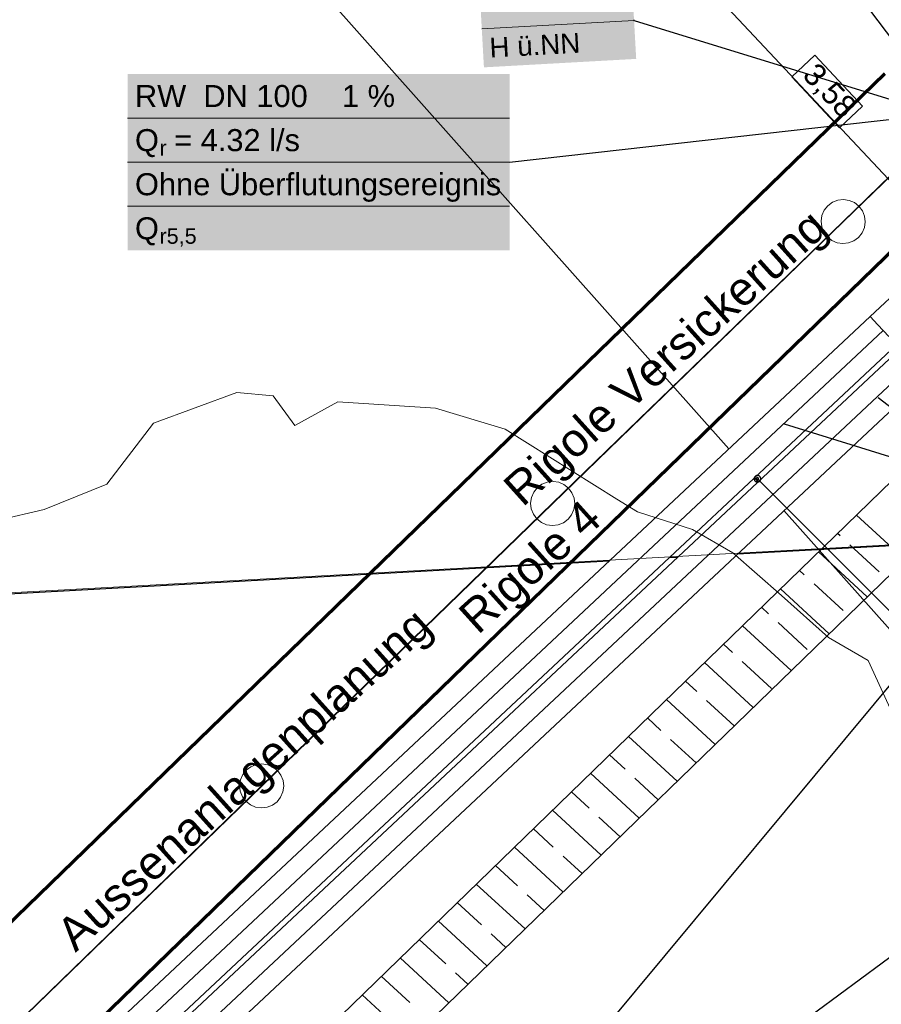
# Model space of a CAD drawing. Extents: x -779 to 790, y -208 to 633.
# Tile 31 of 232: x -277 to -199, y -123 to -34. Entities that reach past the tile are written whole.
import ezdxf
from ezdxf.lldxf.tags import DXFTag

# ---------------------------------------------------------------- set-up
doc = ezdxf.new("R2010")
doc.units = 0
doc.layers.get('0').update_dxf_attribs({"lineweight": 25})
for name, color, linetype, lineweight, true_color in [('01AFU Allgemein Bemaßung-A07F5V4RWF', 7, 'Continuous', 25, 0x848484), ('02 Raster Gebäude-A07F5V4QWF', 7, 'Continuous', 25, 0x848484), ('10 Bäume Bestand', 9, 'Continuous', 18, 0x808080), ('30 Baugrubenplanung', 7, 'Continuous', 25, 0x848484), ('30 Baugrubenplanung - Bemaßung', 7, 'Continuous', 25, 0x848484), ('60 Stützwände', 9, 'Continuous', 25, 0x808080), ('60 Zaun Gehege', 9, 'Continuous', 18, 0x808080), ('H_Vorlauf', 1, 'Continuous', 35, 0xff0000), ('S_Mass', 150, 'Continuous', 25, 0x007fff), ('S_Regenwasser_Grundleitung', 7, 'Continuous', 70, 0x0080ff), ('X_Mass', 150, 'Continuous', 25, 0x007fff)]:
    doc.layers.add(name, color=color, linetype=linetype, lineweight=lineweight, true_color=true_color)
doc.layers.add('02 Raster Gebäude-A07F5V53WF', color=7, linetype='Continuous', lineweight=13)
doc.layers.add('X_Text', color=7, linetype='Continuous', lineweight=25)
doc.styles.get("Standard").update_dxf_attribs({"font": 'arial.ttf'})
tags = doc.linetypes.add('Raster-A07F5V4TWF', pattern=[0.2, 0.1, -0.05, 0, -0.05]).pattern_tags.tags
tags[10:11] = [DXFTag(74, 4), DXFTag(75, 0), DXFTag(340, '0'), DXFTag(46, 1.0), DXFTag(50, 0.0), DXFTag(44, 0.0), DXFTag(45, 0.0)]
tags[8:9] = [DXFTag(74, 4), DXFTag(75, 0), DXFTag(340, '0'), DXFTag(46, 1.0), DXFTag(50, 0.0), DXFTag(44, 0.0), DXFTag(45, 0.0)]
tags[6:7] = [DXFTag(74, 4), DXFTag(75, 0), DXFTag(340, '0'), DXFTag(46, 1.0), DXFTag(50, 0.0), DXFTag(44, 0.0), DXFTag(45, 0.0)]
tags[4:5] = [DXFTag(74, 4), DXFTag(75, 0), DXFTag(340, '0'), DXFTag(46, 1.0), DXFTag(50, 0.0), DXFTag(44, 0.0), DXFTag(45, 0.0)]
tags = doc.linetypes.add('Raster-A07F5V57WF', pattern=[0.2, 0.1, -0.05, 0, -0.05]).pattern_tags.tags
tags[10:11] = [DXFTag(74, 4), DXFTag(75, 0), DXFTag(340, '0'), DXFTag(46, 1.0), DXFTag(50, 0.0), DXFTag(44, 0.0), DXFTag(45, 0.0)]
tags[8:9] = [DXFTag(74, 4), DXFTag(75, 0), DXFTag(340, '0'), DXFTag(46, 1.0), DXFTag(50, 0.0), DXFTag(44, 0.0), DXFTag(45, 0.0)]
tags[6:7] = [DXFTag(74, 4), DXFTag(75, 0), DXFTag(340, '0'), DXFTag(46, 1.0), DXFTag(50, 0.0), DXFTag(44, 0.0), DXFTag(45, 0.0)]
tags[4:5] = [DXFTag(74, 4), DXFTag(75, 0), DXFTag(340, '0'), DXFTag(46, 1.0), DXFTag(50, 0.0), DXFTag(44, 0.0), DXFTag(45, 0.0)]
tags = doc.linetypes.add('STRICHPUNKT2', pattern=[12.7, 6.35, -3.175, 0, -3.175]).pattern_tags.tags
tags[10:11] = [DXFTag(74, 4), DXFTag(75, 0), DXFTag(340, '0'), DXFTag(46, 0.0), DXFTag(50, 0.0), DXFTag(44, 0.0), DXFTag(45, 0.0)]
tags[8:9] = [DXFTag(74, 4), DXFTag(75, 0), DXFTag(340, '0'), DXFTag(46, 0.0), DXFTag(50, 0.0), DXFTag(44, 0.0), DXFTag(45, 0.0)]
tags[6:7] = [DXFTag(74, 4), DXFTag(75, 0), DXFTag(340, '0'), DXFTag(46, 0.0), DXFTag(50, 0.0), DXFTag(44, 0.0), DXFTag(45, 0.0)]
tags[4:5] = [DXFTag(74, 4), DXFTag(75, 0), DXFTag(340, '0'), DXFTag(46, 0.0), DXFTag(50, 0.0), DXFTag(44, 0.0), DXFTag(45, 0.0)]
tags = doc.linetypes.add('Wipeout_Contour-A07F5V4SWF', pattern=[1, 0, -1]).pattern_tags.tags
tags[6:7] = [DXFTag(74, 4), DXFTag(75, 0), DXFTag(340, '0'), DXFTag(46, 1.0), DXFTag(50, 0.0), DXFTag(44, 0.0), DXFTag(45, 0.0)]
tags[4:5] = [DXFTag(74, 4), DXFTag(75, 0), DXFTag(340, '0'), DXFTag(46, 1.0), DXFTag(50, 0.0), DXFTag(44, 0.0), DXFTag(45, 0.0)]

# ---------------------------------------------------------------- blocks, each defined once
blk = doc.blocks.new('Referenz-A07F5V4VWF', base_point=(-401.415, -176.34))
at = {"color": 0, "linetype": 'ByBlock', "lineweight": -2, "ltscale": 12.5}
blk.add_line((-209.114, -20.788), (-187.921, -48.977), dxfattribs=at)
at = {"layer": '01AFU Allgemein Bemaßung-A07F5V4RWF', "color": 0, "lineweight": -2}
blk.add_line((-193.072, -53.802), (-229.546, -14.863), dxfattribs=at)
at = {"layer": '01AFU Allgemein Bemaßung-A07F5V4RWF', "color": 0, "linetype": 'Wipeout_Contour-A07F5V4SWF', "lineweight": -2, "ltscale": 1.625}
for p, q in [((-205.178, -36.741), (-207.263, -38.694)), ((-200.847, -41.363), (-205.178, -36.741)), ((-207.263, -38.694), (-202.933, -43.317)), ((-202.933, -43.317), (-200.847, -41.363))]:
    blk.add_line(p, q, dxfattribs=at)
at = {"layer": '02 Raster Gebäude-A07F5V4QWF', "color": 0, "linetype": 'Raster-A07F5V4TWF', "lineweight": -2, "ltscale": 187.5}
for p, q in [((3.333, -70.211), (-212.21, -82.005)), ((-223.861, -82.643), (-278.867, -85.653)), ((-217.647, -82.303), (-218.424, -82.345))]:
    blk.add_line(p, q, dxfattribs=at)
at = {"layer": '30 Baugrubenplanung', "color": 0, "lineweight": -2}
blk.add_line((-209.114, -20.788), (-187.921, -48.977), dxfattribs=at)
blk.add_line((-209.114, -20.788), (-187.921, -48.977), dxfattribs=at)
at = {"layer": '30 Baugrubenplanung - Bemaßung', "color": 0, "lineweight": -2}
for p, q in [((-212.971, -72.441), (-361.072, 93.935)), ((-210.31, -75.43), (-210.643, -75.057)), ((-194.976, -92.656), (-207.982, -78.045))]:
    blk.add_line(p, q, dxfattribs=at)
at = {"layer": '01AFU Allgemein Bemaßung-A07F5V4RWF', "color": 0, "linetype": 'ByBlock', "lineweight": -2, "ltscale": 1.625, "insert": (-204.936, -37.26), "char_height": 2.00026, "attachment_point": 1, "rotation": 313.12813}
blk.add_mtext('{\\fArial;3,58}', dxfattribs=at)
blk = doc.blocks.new('Referenz-A07F5V59WF', base_point=(-759.499, -206.186))
at = {"layer": '02 Raster Gebäude-A07F5V53WF', "color": 0, "linetype": 'Raster-A07F5V57WF', "ltscale": 117.000008}
blk.add_line((435.098, -46.482), (-278.836, -85.556), dxfattribs=at)
at = {"layer": '10 Bäume Bestand', "color": 0, "linetype": 'Continuous', "ltscale": 162.000017}
for p, q in [((-257.637, -67.34), (-265.182, -70.132)), ((-254.334, -67.637), (-257.637, -67.34)), ((-252.365, -70.342), (-254.334, -67.637)), ((-248.468, -68.186), (-252.365, -70.342)), ((-239.587, -68.751), (-248.468, -68.186)), ((-233.268, -70.681), (-239.587, -68.751)), ((-265.182, -70.132), (-269.416, -75.654)), ((-223.153, -77.009), (-233.268, -70.681)), ((-269.416, -75.654), (-275.1, -77.965)), ((-221.26, -78.179), (-223.153, -77.009)), ((-275.1, -77.965), (-283.109, -79.81)), ((-216.291, -79.763), (-221.26, -78.179)), ((-212.622, -81.876), (-216.291, -79.763)), ((-208.191, -85.742), (-212.622, -81.876)), ((-203.932, -89.554), (-208.191, -85.742)), ((-200.331, -91.658), (-203.932, -89.554)), ((-196.513, -100.036), (-200.331, -91.658))]:
    blk.add_line(p, q, dxfattribs=at)
at = {"layer": '60 Stützwände', "color": 0, "linetype": 'Continuous', "lineweight": -2, "ltscale": 225.000015}
for p, q in [((-274.043, -148.945), (-160.303, -38.576)), ((-155.391, -42.17), (-251.529, -157.752)), ((-165.154, -43.284), (-274.043, -148.945)), ((-267.903, -151.347), (-160.976, -47.589)), ((-199.63, -76.819), (-199.673, -76.78)), ((-196.981, -82.527), (-201.398, -78.453)), ((-202.884, -80.348), (-203.123, -80.127)), ((-199.356, -83.601), (-202.002, -81.161)), ((-200.431, -85.875), (-204.848, -81.801)), ((-206.138, -83.876), (-206.573, -83.475)), ((-202.609, -87.13), (-205.256, -84.69)), ((-203.881, -89.222), (-208.298, -85.149)), ((-251.529, -157.752), (-155.788, -87.142)), ((-209.392, -87.405), (-210.023, -86.823)), ((-205.863, -90.659), (-208.509, -88.218)), ((-207.33, -92.57), (-211.748, -88.496)), ((-212.645, -90.933), (-213.473, -90.17)), ((-210.78, -95.917), (-215.198, -91.844)), ((-209.117, -94.187), (-211.763, -91.747)), ((-215.899, -94.462), (-216.923, -93.518)), ((-214.23, -99.265), (-218.648, -95.192)), ((-212.505, -97.591), (-215.017, -95.275)), ((-219.153, -97.991), (-220.373, -96.865)), ((-217.68, -102.613), (-222.098, -98.539)), ((-215.955, -100.939), (-218.27, -98.804)), ((-222.406, -101.519), (-223.823, -100.213)), ((-221.13, -105.96), (-225.548, -101.887)), ((-219.405, -104.286), (-221.524, -102.333)), ((-225.66, -105.048), (-227.273, -103.561)), ((-224.58, -109.308), (-228.998, -105.235)), ((-222.855, -107.634), (-224.778, -105.861)), ((-228.914, -108.576), (-230.722, -106.908)), ((-228.03, -112.656), (-232.447, -108.582)), ((-226.305, -110.982), (-228.032, -109.39)), ((-232.167, -112.105), (-234.172, -110.256)), ((-231.48, -116.003), (-235.897, -111.93)), ((-229.755, -114.329), (-231.285, -112.918)), ((-235.421, -115.633), (-237.622, -113.604)), ((-234.93, -119.351), (-239.347, -115.277)), ((-238.675, -119.162), (-241.072, -116.951)), ((-233.205, -117.677), (-234.539, -116.447)), ((-238.38, -122.698), (-242.797, -118.625)), ((-241.928, -122.69), (-244.522, -120.299)), ((-236.655, -121.025), (-237.793, -119.975)), ((-241.83, -126.046), (-246.247, -121.973))]:
    blk.add_line(p, q, dxfattribs=at)
at = {"layer": '60 Zaun Gehege', "color": 0, "linetype": 'Continuous', "ltscale": 162.000017}
for p, q in [((-175.308, -25.31), (-202.625, -51.817)), ((-202.597, -51.846), (-175.28, -25.338)), ((-203.099, -49.892), (-203.585, -50.085)), ((-202.581, -49.832), (-203.099, -49.892)), ((-202.064, -49.908), (-202.581, -49.832)), ((-201.585, -50.115), (-202.064, -49.908)), ((-204.328, -50.805), (-204.535, -51.285)), ((-204.004, -50.396), (-204.328, -50.805)), ((-203.585, -50.085), (-204.004, -50.396)), ((-201.176, -50.439), (-201.585, -50.115)), ((-200.864, -50.858), (-201.176, -50.439)), ((-200.672, -51.343), (-200.864, -50.858)), ((-204.535, -51.285), (-204.611, -51.801)), ((-204.611, -51.801), (-204.55, -52.32)), ((-200.611, -51.861), (-200.672, -51.343)), ((-202.625, -51.817), (-228.982, -77.393)), ((-228.955, -77.422), (-202.597, -51.846)), ((-204.55, -52.32), (-204.358, -52.805)), ((-200.894, -52.857), (-200.687, -52.378)), ((-200.687, -52.378), (-200.611, -51.861)), ((-204.358, -52.805), (-204.046, -53.224)), ((-204.046, -53.224), (-203.637, -53.548)), ((-203.637, -53.548), (-203.158, -53.755)), ((-202.122, -53.771), (-201.637, -53.578)), ((-201.637, -53.578), (-201.218, -53.267)), ((-201.218, -53.267), (-200.894, -52.857)), ((-203.158, -53.755), (-202.641, -53.831)), ((-202.641, -53.831), (-202.122, -53.771)), ((-229.942, -75.661), (-230.361, -75.972)), ((-229.457, -75.468), (-229.942, -75.661)), ((-228.938, -75.408), (-229.457, -75.468)), ((-228.422, -75.484), (-228.938, -75.408)), ((-227.943, -75.691), (-228.422, -75.484)), ((-227.533, -76.015), (-227.943, -75.691)), ((-230.685, -76.382), (-230.892, -76.861)), ((-230.361, -75.972), (-230.685, -76.382)), ((-227.222, -76.434), (-227.533, -76.015)), ((-227.029, -76.919), (-227.222, -76.434)), ((-228.982, -77.393), (-255.39, -103.018)), ((-255.362, -103.047), (-228.955, -77.422)), ((-230.892, -76.861), (-230.968, -77.377)), ((-230.968, -77.377), (-230.908, -77.896)), ((-227.045, -77.954), (-226.969, -77.438)), ((-226.969, -77.438), (-227.029, -76.919)), ((-230.908, -77.896), (-230.715, -78.381)), ((-230.715, -78.381), (-230.404, -78.8)), ((-227.576, -78.843), (-227.252, -78.433)), ((-227.252, -78.433), (-227.045, -77.954)), ((-230.404, -78.8), (-229.994, -79.124)), ((-229.994, -79.124), (-229.515, -79.331)), ((-229.515, -79.331), (-228.999, -79.407)), ((-228.999, -79.407), (-228.48, -79.347)), ((-228.48, -79.347), (-227.995, -79.154)), ((-227.995, -79.154), (-227.576, -78.843)), ((-256.769, -101.597), (-257.093, -102.006)), ((-256.35, -101.285), (-256.769, -101.597)), ((-255.864, -101.093), (-256.35, -101.285)), ((-255.346, -101.033), (-255.864, -101.093)), ((-254.829, -101.108), (-255.346, -101.033)), ((-254.35, -101.315), (-254.829, -101.108)), ((-253.941, -101.639), (-254.35, -101.315)), ((-253.629, -102.058), (-253.941, -101.639)), ((-257.3, -102.486), (-257.376, -103.002)), ((-257.093, -102.006), (-257.3, -102.486)), ((-253.437, -102.544), (-253.629, -102.058)), ((-253.376, -103.062), (-253.437, -102.544)), ((-255.39, -103.018), (-284.466, -131.232)), ((-284.439, -131.262), (-255.362, -103.047)), ((-257.376, -103.002), (-257.315, -103.521)), ((-257.315, -103.521), (-257.123, -104.006)), ((-253.659, -104.058), (-253.452, -103.579)), ((-253.452, -103.579), (-253.376, -103.062)), ((-257.123, -104.006), (-256.811, -104.425)), ((-256.811, -104.425), (-256.402, -104.749)), ((-254.402, -104.779), (-253.983, -104.467)), ((-253.983, -104.467), (-253.659, -104.058)), ((-256.402, -104.749), (-255.923, -104.956)), ((-255.923, -104.956), (-255.406, -105.032)), ((-255.406, -105.032), (-254.887, -104.971)), ((-254.887, -104.971), (-254.402, -104.779))]:
    blk.add_line(p, q, dxfattribs=at)
blk = doc.blocks.new('Polygon-A07F5V5LWF', base_point=(-285.196, -130.692))
at = {"color": 0, "linetype": 'ByBlock', "lineweight": -2, "ltscale": 0.7}
for p, q in [((-285.196, -122.206), (-198.831, -38.401)), ((-190.626, -47.161), (-276.71, -130.692))]:
    blk.add_line(p, q, dxfattribs=at)

msp = doc.modelspace()

# ---------------------------------------------------------------- linework, layer by layer
at = {"layer": 'H_Vorlauf'}
for p, q in [((-156.381, -19.432), (-200.17, -60.451)), ((-200.17, -60.451), (-281.449, -136.588)), ((-199.469, -61.199), (-200.17, -60.451)), ((-199.469, -61.199), (-200.17, -60.451)), ((-198.478, -62.257), (-199.469, -61.199)), ((-198.478, -62.257), (-199.469, -61.199)), ((-279.056, -139.142), (-197.777, -63.005)), ((-197.436, -63.37), (-273.473, -134.597)), ((-271.08, -137.151), (-195.043, -65.924))]:
    msp.add_line(p, q, dxfattribs=at)
at = {"layer": 'H_Vorlauf', "linetype": 'STRICHPUNKT2', "lineweight": 25, "ltscale": 0.25}
for p, q in [((-280.253, -137.865), (-198.974, -61.728)), ((-272.277, -135.874), (-196.239, -64.647))]:
    msp.add_line(p, q, dxfattribs=at)
at = {"layer": 'S_Mass', "lineweight": 18}
for p, q in [((-235.4, -34.349), (-221.585, -33.582)), ((-267.537, -42.446), (-232.882, -42.446)), ((-267.537, -46.446), (-232.882, -46.446)), ((-267.537, -50.446), (-232.882, -50.446))]:
    msp.add_line(p, q, dxfattribs=at)
at = {"layer": 'S_Mass'}
for p, q in [((-221.594, -33.58), (-221.595, -33.581)), ((-221.595, -33.581), (-221.595, -33.582)), ((-221.595, -33.582), (-221.594, -33.584)), ((-221.593, -33.576), (-221.594, -33.577)), ((-221.594, -33.577), (-221.594, -33.578)), ((-221.594, -33.578), (-221.594, -33.58)), ((-221.594, -33.584), (-221.594, -33.585)), ((-221.594, -33.585), (-221.594, -33.586)), ((-221.594, -33.586), (-221.593, -33.587)), ((-221.592, -33.575), (-221.593, -33.576)), ((-221.593, -33.587), (-221.592, -33.588)), ((-221.591, -33.574), (-221.592, -33.575)), ((-221.592, -33.588), (-221.591, -33.589)), ((-221.59, -33.573), (-221.591, -33.574)), ((-221.591, -33.589), (-221.59, -33.59)), ((-221.589, -33.573), (-221.59, -33.573)), ((-221.59, -33.59), (-221.589, -33.591)), ((-221.588, -33.572), (-221.589, -33.573)), ((-221.589, -33.591), (-221.588, -33.591)), ((-221.586, -33.572), (-221.588, -33.572)), ((-221.588, -33.591), (-221.587, -33.591)), ((-221.587, -33.591), (-221.585, -33.592)), ((-221.585, -33.572), (-221.586, -33.572)), ((-221.584, -33.572), (-221.585, -33.572)), ((-221.585, -33.582), (-194.022, -42.074)), ((-221.585, -33.592), (-221.584, -33.592)), ((-221.583, -33.572), (-221.584, -33.572)), ((-221.584, -33.592), (-221.583, -33.592)), ((-221.581, -33.572), (-221.583, -33.572)), ((-221.583, -33.592), (-221.582, -33.591)), ((-221.582, -33.591), (-221.58, -33.591)), ((-221.58, -33.573), (-221.581, -33.572)), ((-221.579, -33.573), (-221.58, -33.573)), ((-221.58, -33.591), (-221.579, -33.59)), ((-221.578, -33.574), (-221.579, -33.573)), ((-221.579, -33.59), (-221.578, -33.589)), ((-221.577, -33.575), (-221.578, -33.574)), ((-221.578, -33.589), (-221.577, -33.588)), ((-221.576, -33.576), (-221.577, -33.575)), ((-221.577, -33.588), (-221.576, -33.587)), ((-221.576, -33.577), (-221.576, -33.576)), ((-221.575, -33.579), (-221.576, -33.577)), ((-221.576, -33.586), (-221.575, -33.585)), ((-221.576, -33.587), (-221.576, -33.586)), ((-221.575, -33.58), (-221.575, -33.579)), ((-221.575, -33.581), (-221.575, -33.58)), ((-221.575, -33.582), (-221.575, -33.581)), ((-221.575, -33.584), (-221.575, -33.582)), ((-221.575, -33.585), (-221.575, -33.584)), ((-232.882, -46.446), (-194.022, -42.074)), ((-232.891, -46.444), (-232.892, -46.445)), ((-232.892, -46.445), (-232.892, -46.446)), ((-232.892, -46.446), (-232.892, -46.447)), ((-232.892, -46.447), (-232.891, -46.449)), ((-232.89, -46.441), (-232.891, -46.442)), ((-232.891, -46.442), (-232.891, -46.444)), ((-232.889, -46.439), (-232.89, -46.44)), ((-232.89, -46.44), (-232.89, -46.441)), ((-232.888, -46.438), (-232.889, -46.439)), ((-232.887, -46.437), (-232.888, -46.438)), ((-232.886, -46.437), (-232.887, -46.437)), ((-232.884, -46.436), (-232.886, -46.437)), ((-232.883, -46.436), (-232.884, -46.436)), ((-232.882, -46.436), (-232.883, -46.436)), ((-232.88, -46.436), (-232.882, -46.436)), ((-232.879, -46.436), (-232.88, -46.436)), ((-232.878, -46.437), (-232.879, -46.436)), ((-232.877, -46.437), (-232.878, -46.437)), ((-232.876, -46.438), (-232.877, -46.437)), ((-232.875, -46.439), (-232.876, -46.438)), ((-232.874, -46.44), (-232.875, -46.439)), ((-232.873, -46.441), (-232.874, -46.44)), ((-232.873, -46.442), (-232.873, -46.441)), ((-232.872, -46.444), (-232.873, -46.442)), ((-232.872, -46.445), (-232.872, -46.444)), ((-232.872, -46.446), (-232.872, -46.445)), ((-232.872, -46.447), (-232.872, -46.446)), ((-232.872, -46.449), (-232.872, -46.447)), ((-232.891, -46.449), (-232.891, -46.45)), ((-232.891, -46.45), (-232.89, -46.451)), ((-232.89, -46.451), (-232.89, -46.452)), ((-232.89, -46.452), (-232.889, -46.453)), ((-232.889, -46.453), (-232.888, -46.454)), ((-232.888, -46.454), (-232.887, -46.455)), ((-232.887, -46.455), (-232.886, -46.455)), ((-232.886, -46.455), (-232.884, -46.456)), ((-232.884, -46.456), (-232.883, -46.456)), ((-232.883, -46.456), (-232.882, -46.456)), ((-232.882, -46.456), (-232.88, -46.456)), ((-232.88, -46.456), (-232.879, -46.456)), ((-232.879, -46.456), (-232.878, -46.455)), ((-232.878, -46.455), (-232.877, -46.455)), ((-232.877, -46.455), (-232.876, -46.454)), ((-232.876, -46.454), (-232.875, -46.453)), ((-232.875, -46.453), (-232.874, -46.452)), ((-232.874, -46.452), (-232.873, -46.451)), ((-232.873, -46.45), (-232.872, -46.449)), ((-232.873, -46.451), (-232.873, -46.45)), ((-210.652, -75.014), (-210.669, -75.049)), ((-210.63, -74.981), (-210.652, -75.014)), ((-210.604, -74.952), (-210.63, -74.981)), ((-210.574, -74.926), (-210.604, -74.952)), ((-210.542, -74.904), (-210.574, -74.926)), ((-210.507, -74.887), (-210.542, -74.904)), ((-210.47, -74.874), (-210.507, -74.887)), ((-210.431, -74.867), (-210.47, -74.874)), ((-210.392, -74.864), (-210.431, -74.867)), ((-210.353, -74.867), (-210.392, -74.864)), ((-210.314, -74.874), (-210.353, -74.867)), ((-210.277, -74.887), (-210.314, -74.874)), ((-210.242, -74.904), (-210.277, -74.887)), ((-210.209, -74.926), (-210.242, -74.904)), ((-210.18, -74.952), (-210.209, -74.926)), ((-210.154, -74.981), (-210.18, -74.952)), ((-210.132, -75.014), (-210.154, -74.981)), ((-210.115, -75.049), (-210.132, -75.014)), ((-210.689, -75.125), (-210.692, -75.164)), ((-210.692, -75.164), (-210.689, -75.203)), ((-210.682, -75.086), (-210.689, -75.125)), ((-210.689, -75.203), (-210.682, -75.242)), ((-210.669, -75.049), (-210.682, -75.086)), ((-210.682, -75.242), (-210.669, -75.279)), ((-210.669, -75.279), (-210.652, -75.314)), ((-210.652, -75.314), (-210.63, -75.347)), ((-210.63, -75.347), (-210.604, -75.376)), ((-210.604, -75.376), (-210.574, -75.402)), ((-210.574, -75.402), (-210.542, -75.424)), ((-210.542, -75.424), (-210.507, -75.441)), ((-210.507, -75.441), (-210.47, -75.454)), ((-210.491, -75.151), (-210.492, -75.164)), ((-210.492, -75.164), (-210.491, -75.177)), ((-210.488, -75.138), (-210.491, -75.151)), ((-210.491, -75.177), (-210.488, -75.19)), ((-210.484, -75.126), (-210.488, -75.138)), ((-210.488, -75.19), (-210.484, -75.202)), ((-210.478, -75.114), (-210.484, -75.126)), ((-210.484, -75.202), (-210.478, -75.214)), ((-210.471, -75.103), (-210.478, -75.114)), ((-210.478, -75.214), (-210.471, -75.225)), ((-210.463, -75.093), (-210.471, -75.103)), ((-210.471, -75.225), (-210.463, -75.235)), ((-210.47, -75.454), (-210.431, -75.461)), ((-210.453, -75.085), (-210.463, -75.093)), ((-210.463, -75.235), (-210.453, -75.243)), ((-210.442, -75.077), (-210.453, -75.085)), ((-210.453, -75.243), (-210.442, -75.251)), ((-210.43, -75.072), (-210.442, -75.077)), ((-210.442, -75.251), (-210.43, -75.256)), ((-210.431, -75.461), (-210.392, -75.464)), ((-210.418, -75.067), (-210.43, -75.072)), ((-210.43, -75.256), (-210.418, -75.261)), ((-210.405, -75.065), (-210.418, -75.067)), ((-210.418, -75.261), (-210.405, -75.263)), ((-210.392, -75.064), (-210.405, -75.065)), ((-210.405, -75.263), (-210.392, -75.264)), ((-210.379, -75.065), (-210.392, -75.064)), ((-194.347, -91.209), (-210.392, -75.164)), ((-210.392, -75.264), (-210.379, -75.263)), ((-210.392, -75.464), (-210.353, -75.461)), ((-210.366, -75.067), (-210.379, -75.065)), ((-210.379, -75.263), (-210.366, -75.261)), ((-210.354, -75.072), (-210.366, -75.067)), ((-210.366, -75.261), (-210.354, -75.256)), ((-210.342, -75.077), (-210.354, -75.072)), ((-210.354, -75.256), (-210.342, -75.251)), ((-210.353, -75.461), (-210.314, -75.454)), ((-210.331, -75.085), (-210.342, -75.077)), ((-210.342, -75.251), (-210.331, -75.243)), ((-210.321, -75.093), (-210.331, -75.085)), ((-210.331, -75.243), (-210.321, -75.235)), ((-210.313, -75.103), (-210.321, -75.093)), ((-210.321, -75.235), (-210.313, -75.225)), ((-210.314, -75.454), (-210.277, -75.441)), ((-210.305, -75.114), (-210.313, -75.103)), ((-210.313, -75.225), (-210.305, -75.214)), ((-210.299, -75.126), (-210.305, -75.114)), ((-210.305, -75.214), (-210.299, -75.202)), ((-210.295, -75.138), (-210.299, -75.126)), ((-210.299, -75.202), (-210.295, -75.19)), ((-210.293, -75.151), (-210.295, -75.138)), ((-210.295, -75.19), (-210.293, -75.177)), ((-210.292, -75.164), (-210.293, -75.151)), ((-210.293, -75.177), (-210.292, -75.164)), ((-210.277, -75.441), (-210.242, -75.424)), ((-210.242, -75.424), (-210.209, -75.402)), ((-210.209, -75.402), (-210.18, -75.376)), ((-210.18, -75.376), (-210.154, -75.347)), ((-210.154, -75.347), (-210.132, -75.314)), ((-210.132, -75.314), (-210.115, -75.279)), ((-210.102, -75.086), (-210.115, -75.049)), ((-210.115, -75.279), (-210.102, -75.242)), ((-210.094, -75.125), (-210.102, -75.086)), ((-210.102, -75.242), (-210.094, -75.203)), ((-210.092, -75.164), (-210.094, -75.125)), ((-210.094, -75.203), (-210.092, -75.164))]:
    msp.add_line(p, q, dxfattribs=at)
at = {"layer": 'S_Mass', "color": 7, "true_color": 0xffffff}
for points in [[(-235.249, -37.076), (-221.736, -30.855), (-235.595, -30.855)], [(-221.39, -37.076), (-235.249, -37.076), (-221.736, -30.855)], [(-235.206, -37.844), (-221.39, -37.076), (-235.249, -37.076)], [(-267.537, -54.446), (-232.882, -54.446), (-267.537, -38.446)], [(-232.882, -54.446), (-267.537, -38.446), (-232.882, -38.446)]]:
    msp.add_solid(points, dxfattribs=at)
at = {"layer": 'X_Mass'}
for p, q in [((-188.452, -76.275), (-199.422, -67.822)), ((-188.452, -76.265), (-207.928, -70.204))]:
    msp.add_line(p, q, dxfattribs=at)

# ---------------------------------------------------------------- block references
at = {"color": 8, "lineweight": 25, "ltscale": 1250, "true_color": 0x808080}
msp.add_blockref('Referenz-A07F5V59WF', (-759.499, -206.186), dxfattribs=at)
at = {"color": 8, "lineweight": 25, "ltscale": 12.5, "true_color": 0x808080}
msp.add_blockref('Referenz-A07F5V4VWF', (-401.415, -176.34), dxfattribs=at)
at = {"layer": 'S_Regenwasser_Grundleitung', "ltscale": 0.7}
msp.add_blockref('Polygon-A07F5V5LWF', (-285.196, -130.692), dxfattribs=at)

# ---------------------------------------------------------------- texts
at = {"layer": 'S_Mass', "insert": (-234.754, -35.165), "char_height": 1.8, "attachment_point": 1, "rotation": 3.18}
msp.add_mtext('{\\fArial;H ü.NN}', dxfattribs=at)
at = {"layer": 'S_Mass', "attachment_point": 1}
for s, insert, char_height in [('{\\fArial;RW  DN 100    1 %}', (-266.871, -39.446), 2), ('{\\fArial;Q}', (-266.871, -43.446), 2), ('{\\fArial; = 4.32 l/s}', (-264.089, -43.446), 2), ('{\\fArial;r}', (-264.642, -44.446), 1.4), ('{\\fArial;Ohne Überflutungsereignis}', (-266.871, -47.446), 2), ('{\\fArial;Q}', (-266.871, -51.446), 2), ('{\\fArial;r5,5}', (-264.642, -52.446), 1.4)]:
    msp.add_mtext(s, dxfattribs=dict(at, insert=insert, char_height=char_height))
at = {"layer": 'X_Text', "ltscale": 0.25, "char_height": 3, "attachment_point": 1, "rotation": 42}
for s, insert in [('{\\fArial;Rigole Versickerung }', (-233.707, -75.57)), ('{\\fArial;Rigole 4}', (-237.765, -87.157)), ('{\\fArial;Aussenanlagenplanung}', (-274.277, -115.953))]:
    msp.add_mtext(s, dxfattribs=dict(at, insert=insert))

doc.saveas('drawing.dxf')
